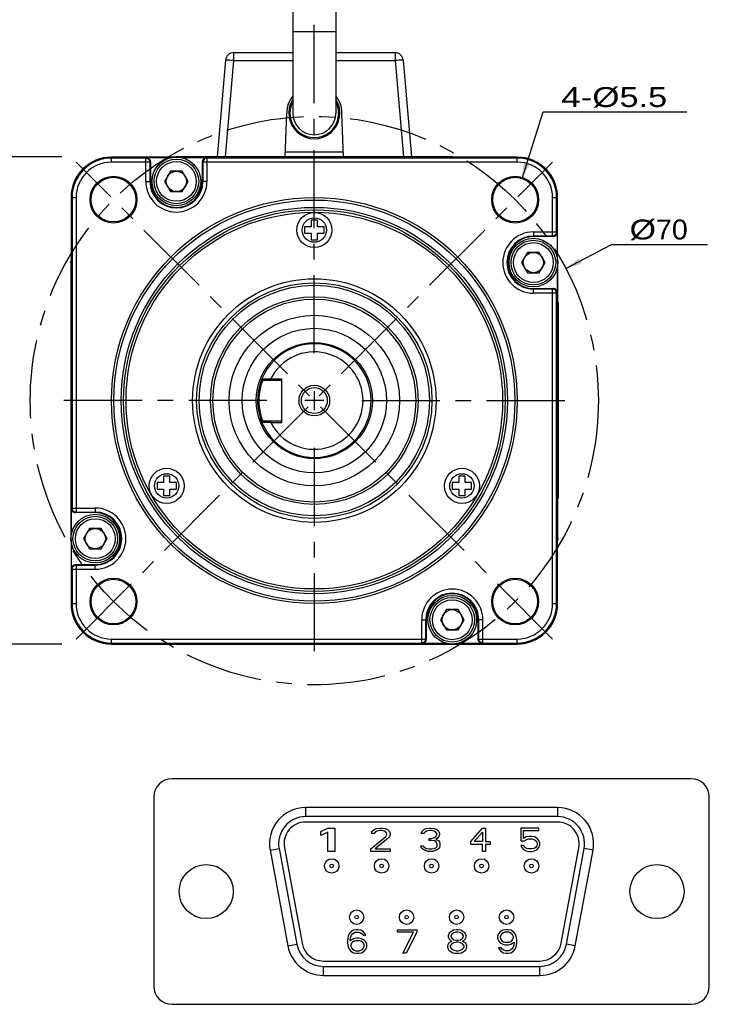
# Model space of a CAD drawing. Extents: x -74 to 556, y -100 to 345.
# Tile 17 of 19: x 336 to 413, y 121 to 230. Entities that reach past the tile are written whole.
import ezdxf
from ezdxf.enums import TextEntityAlignment as Align

# ---------------------------------------------------------------- set-up
doc = ezdxf.new("R2010")
doc.units = 0
doc.header["$LTSCALE"] = 23.1
doc.header["$MEASUREMENT"] = 0
doc.linetypes.add('CENTER', pattern=[0.6, 0.375, -0.075, 0.075, -0.075])
doc.layers.get('0').update_dxf_attribs({"linetype": 'CONTINUOUS'})
doc.layers.add('DEFAULT_1', color=7, linetype='CENTER')
doc.layers.add('LAY001', color=7, linetype='CONTINUOUS')
doc.styles.add('TEXTSTYLE_0', font='txt', dxfattribs={"width": 0.8})
doc.dimstyles.new('DIMSTYLE_3', dxfattribs={"dimtxt": 2.2, "dimasz": 0.18, "dimexe": 0.18, "dimexo": 0.0625, "dimgap": 0.09, "dimtad": 0, "dimtih": 1, "dimtoh": 1, "dimdec": 4, "dimlfac": 1.111111, "dimzin": 0, "dimdsep": 46, "dimtxsty": 'Standard', "dimcen": 0.09, "dimadec": 0, "dimazin": 0, "dimtp": 1e-05, "dimtm": 1e-05, "dimtfac": 1, "dimtdec": 4, "dimtofl": 0, "dimtmove": 0, "dimatfit": 0, "dimfxl": 0, "dimtolj": 1, "dimtzin": 0, "dimarcsym": 0})

# ---------------------------------------------------------------- blocks, each defined once
blk = doc.blocks.new('*D6')
at = {"color": 7, "linetype": 'Continuous'}
for p, q in [((340.71, 214.76), (333.59, 214.76)), ((334.79, 214.76), (334.79, 187.76)), ((334.79, 160.76), (334.79, 187.76)), ((340.71, 160.76), (333.59, 160.76))]:
    blk.add_line(p, q, dxfattribs=at)
for points in [[(335.14, 212.96), (334.79, 214.76), (334.44, 212.96)], [(334.44, 162.56), (334.79, 160.76), (335.14, 162.56)]]:
    blk.add_solid(points, dxfattribs=at)
at = {"color": 7, "linetype": 'Continuous', "style": 'TEXTSTYLE_0', "width": 1.066667}
blk.add_text('60', height=2.2, rotation=90, dxfattribs=at).set_placement((334.24, 186.64), (334.24, 190.16), align=Align.FIT)
blk = doc.blocks.new('*D7')
at = {"color": 7, "linetype": 'Continuous'}
for p, q in [((396.59, 202.4), (401.66, 205.07)), ((401.66, 205.07), (401.66, 205.07)), ((401.66, 205.07), (412.31, 205.07))]:
    blk.add_line(p, q, dxfattribs=at)
blk.add_solid([(398.02, 203.55), (396.59, 202.4), (398.34, 202.93)], dxfattribs=at)
at = {"color": 7, "linetype": 'Continuous', "style": 'TEXTSTYLE_0'}
for s, width, p, p2 in [('%%c', 2, (403.66, 205.62), (406.59, 205.62)), ('70', 1.066667, (406.59, 205.62), (410.11, 205.62))]:
    blk.add_text(s, height=2.2, dxfattribs=dict(at, width=width)).set_placement(p, p2, align=Align.FIT)
blk = doc.blocks.new('*D8')
at = {"color": 7, "linetype": 'Continuous'}
for p, q in [((391.73, 212.39), (394.09, 219.75)), ((394.09, 219.75), (394.09, 219.75)), ((394.09, 219.75), (410.02, 219.75))]:
    blk.add_line(p, q, dxfattribs=at)
blk.add_solid([(391.94, 214.21), (391.73, 212.39), (392.61, 214)], dxfattribs=at)
at = {"color": 7, "linetype": 'Continuous', "style": 'TEXTSTYLE_0'}
for s, width, p, p2 in [('4-%%c', 1.1, (396.09, 220.3), (402.54, 220.3)), ('5.5', 1.2, (402.54, 220.3), (407.82, 220.3))]:
    blk.add_text(s, height=2.2, dxfattribs=dict(at, width=width)).set_placement(p, p2, align=Align.FIT)

msp = doc.modelspace()

# ---------------------------------------------------------------- linework, layer by layer
at = {"color": 7, "linetype": 'Continuous'}
for p, q in [((366.311472, 264.613088), (366.311472, 219.613088)), ((371.081472, 264.613088), (371.081472, 219.613088)), ((371.081472, 228.613088), (366.311472, 228.613088)), ((359.744787, 226.323977), (359.744787, 225.439684)), ((359.744787, 226.323977), (366.311472, 226.323977)), ((371.081472, 226.323977), (377.648156, 226.323977)), ((377.648156, 226.323977), (377.648156, 225.439684)), ((358.848212, 225.502417), (357.908283, 214.758977)), ((359.744787, 225.439684), (358.810346, 214.758977)), ((359.744787, 225.439684), (366.311472, 225.439684)), ((371.081472, 225.439684), (377.648156, 225.439684)), ((377.648156, 225.439684), (378.582597, 214.758977)), ((378.544732, 225.502417), (379.484661, 214.758977)), ((365.466962, 214.758977), (365.636472, 219.613088)), ((371.925981, 214.758977), (371.756472, 219.613088)), ((365.487391, 215.343977), (371.905552, 215.343977)), ((346.196472, 214.183232), (346.196472, 214.743267)), ((353.267717, 214.743267), (346.196472, 214.743267)), ((350.003565, 214.633163), (346.196472, 214.633163)), ((350.453496, 214.183232), (346.196472, 214.183232)), ((350.003565, 214.633163), (350.06654, 214.696138)), ((350.003565, 212.052476), (350.003565, 214.633163)), ((350.06654, 214.696138), (352.879576, 214.696138)), ((350.453496, 214.183232), (350.516472, 214.246207)), ((350.453496, 214.183232), (350.453496, 212.052476)), ((350.516472, 214.246207), (350.516472, 212.052476)), ((383.996472, 214.758977), (353.396472, 214.758977)), ((353.413415, 214.758977), (353.406217, 214.751779)), ((353.913367, 214.696138), (356.726403, 214.696138)), ((356.276472, 212.052476), (356.276472, 214.246207)), ((356.339447, 214.183232), (356.276472, 214.246207)), ((356.339447, 214.183232), (356.339447, 212.052476)), ((391.196472, 214.183232), (356.339447, 214.183232)), ((356.789379, 214.633163), (356.726403, 214.696138)), ((356.789379, 214.633163), (356.789379, 212.052476)), ((391.196472, 214.633163), (356.789379, 214.633163)), ((383.979528, 214.758977), (383.995238, 214.743267)), ((391.196472, 214.743267), (383.995238, 214.743267)), ((391.196472, 214.183232), (391.196472, 214.743267)), ((352.740991, 213.177476), (352.091472, 212.052476)), ((354.051953, 213.177476), (352.740991, 213.177476)), ((354.701472, 212.052476), (354.051953, 213.177476)), ((350.003565, 212.052476), (350.516472, 212.052476)), ((352.091472, 212.052476), (352.740991, 210.927476)), ((354.051953, 210.927476), (354.701472, 212.052476)), ((356.789379, 212.052476), (356.276472, 212.052476)), ((352.740991, 210.927476), (354.051953, 210.927476)), ((341.712181, 210.258977), (341.712181, 203.057743)), ((341.712181, 210.258977), (342.272217, 210.258977)), ((341.822285, 210.258977), (341.822285, 175.851883)), ((342.272217, 210.258977), (342.272217, 175.401952)), ((395.120727, 210.258977), (395.680762, 210.258977)), ((395.120727, 206.001952), (395.120727, 210.258977)), ((395.570658, 206.451883), (395.570658, 210.258977)), ((395.680762, 203.187731), (395.680762, 210.258977)), ((369.056472, 207.738977), (368.336472, 207.738977)), ((368.336472, 207.738977), (368.336472, 207.018977)), ((369.056472, 207.018977), (369.056472, 207.738977)), ((368.336472, 207.018977), (367.616472, 207.018977)), ((367.616472, 207.018977), (367.616472, 206.298977)), ((367.616472, 206.298977), (368.336472, 206.298977)), ((368.336472, 206.298977), (368.336472, 205.578977)), ((369.776472, 207.018977), (369.056472, 207.018977)), ((369.056472, 206.298977), (369.776472, 206.298977)), ((369.056472, 205.578977), (369.056472, 206.298977)), ((369.776472, 206.298977), (369.776472, 207.018977)), ((392.989971, 206.451883), (395.570658, 206.451883)), ((392.989971, 206.451883), (392.989971, 205.938977)), ((395.570658, 206.451883), (395.633634, 206.388908)), ((395.633634, 206.388908), (395.633634, 203.575872)), ((368.336472, 205.578977), (369.056472, 205.578977)), ((395.120727, 206.001952), (392.989971, 206.001952)), ((395.183702, 205.938977), (392.989971, 205.938977)), ((395.120727, 206.001952), (395.183702, 205.938977)), ((392.33449, 204.183977), (391.684971, 203.058977)), ((393.645452, 204.183977), (392.33449, 204.183977)), ((394.294971, 203.058977), (393.645452, 204.183977)), ((341.696472, 203.058977), (341.696472, 172.458977)), ((341.696472, 203.042033), (341.712181, 203.057743)), ((391.684971, 203.058977), (392.33449, 201.933977)), ((393.645452, 201.933977), (394.294971, 203.058977)), ((395.696472, 203.042033), (395.689274, 203.049231)), ((395.696472, 172.458977), (395.696472, 203.058977)), ((392.33449, 201.933977), (393.645452, 201.933977)), ((395.633634, 202.542081), (395.633634, 199.729045)), ((392.989971, 200.178977), (395.183702, 200.178977)), ((392.989971, 199.66607), (392.989971, 200.178977)), ((395.120727, 200.116001), (392.989971, 200.116001)), ((395.120727, 200.116001), (395.183702, 200.178977)), ((395.120727, 165.258977), (395.120727, 200.116001)), ((395.570658, 199.66607), (395.633634, 199.729045)), ((395.570658, 199.66607), (392.989971, 199.66607)), ((395.570658, 165.258977), (395.570658, 199.66607)), ((395.786472, 198.558977), (395.696472, 198.558977)), ((395.786472, 176.958977), (395.786472, 198.558977)), ((362.989206, 190.008977), (362.878241, 190.175212)), ((362.989206, 190.008977), (365.096472, 190.008977)), ((363.874526, 190.188977), (363.854265, 190.008977)), ((363.874526, 190.188977), (365.096472, 190.188977)), ((365.096472, 185.328977), (365.096472, 190.188977)), ((368.696472, 188.808977), (368.696472, 186.708977)), ((369.746472, 187.758977), (367.646472, 187.758977)), ((362.989206, 185.508977), (362.878241, 185.342742)), ((362.989206, 185.508977), (365.096472, 185.508977)), ((363.874517, 185.328977), (363.854265, 185.508977)), ((363.874517, 185.328977), (365.096472, 185.328977)), ((352.688592, 179.388977), (351.968592, 179.388977)), ((351.968592, 179.388977), (351.968592, 178.668977)), ((352.688592, 178.668977), (352.688592, 179.388977)), ((385.424352, 179.388977), (384.704352, 179.388977)), ((384.704352, 179.388977), (384.704352, 178.668977)), ((385.424352, 178.668977), (385.424352, 179.388977)), ((351.968592, 178.668977), (351.248592, 178.668977)), ((351.248592, 178.668977), (351.248592, 177.948977)), ((351.248592, 177.948977), (351.968592, 177.948977)), ((351.968592, 177.948977), (351.968592, 177.228977)), ((353.408592, 178.668977), (352.688592, 178.668977)), ((352.688592, 177.948977), (353.408592, 177.948977)), ((352.688592, 177.228977), (352.688592, 177.948977)), ((353.408592, 177.948977), (353.408592, 178.668977)), ((384.704352, 178.668977), (383.984352, 178.668977)), ((383.984352, 178.668977), (383.984352, 177.948977)), ((383.984352, 177.948977), (384.704352, 177.948977)), ((384.704352, 177.948977), (384.704352, 177.228977)), ((386.144352, 178.668977), (385.424352, 178.668977)), ((385.424352, 177.948977), (386.144352, 177.948977)), ((385.424352, 177.228977), (385.424352, 177.948977)), ((386.144352, 177.948977), (386.144352, 178.668977)), ((351.968592, 177.228977), (352.688592, 177.228977)), ((384.704352, 177.228977), (385.424352, 177.228977)), ((395.786472, 176.958977), (395.696472, 176.958977)), ((341.822285, 175.851883), (341.75931, 175.788908)), ((341.75931, 172.975872), (341.75931, 175.788908)), ((341.822285, 175.851883), (344.402973, 175.851883)), ((344.402973, 175.851883), (344.402973, 175.338977)), ((342.272217, 175.401952), (342.209241, 175.338977)), ((344.402973, 175.338977), (342.209241, 175.338977)), ((342.272217, 175.401952), (344.402973, 175.401952)), ((343.747492, 173.583977), (343.097973, 172.458977)), ((345.058454, 173.583977), (343.747492, 173.583977)), ((345.707973, 172.458977), (345.058454, 173.583977)), ((341.696472, 172.47592), (341.70367, 172.468722)), ((343.097973, 172.458977), (343.747492, 171.333977)), ((345.058454, 171.333977), (345.707973, 172.458977)), ((395.696472, 172.47592), (395.680762, 172.46021)), ((395.680762, 165.258977), (395.680762, 172.46021)), ((341.712181, 172.330222), (341.712181, 165.258977)), ((341.75931, 169.129045), (341.75931, 171.942081)), ((343.747492, 171.333977), (345.058454, 171.333977)), ((342.272217, 169.516001), (342.209241, 169.578977)), ((342.209241, 169.578977), (344.402973, 169.578977)), ((342.272217, 169.516001), (344.402973, 169.516001)), ((342.272217, 169.516001), (342.272217, 165.258977)), ((344.402973, 169.06607), (344.402973, 169.578977)), ((341.822285, 169.06607), (341.75931, 169.129045)), ((341.822285, 169.06607), (344.402973, 169.06607)), ((341.822285, 169.06607), (341.822285, 165.258977)), ((341.712181, 165.258977), (342.272217, 165.258977)), ((395.120727, 165.258977), (395.680762, 165.258977)), ((383.340991, 164.590478), (382.691472, 163.465478)), ((384.651953, 164.590478), (383.340991, 164.590478)), ((385.301472, 163.465478), (384.651953, 164.590478)), ((380.603565, 163.465478), (381.116472, 163.465478)), ((380.603565, 160.88479), (380.603565, 163.465478)), ((381.053496, 161.334722), (381.053496, 163.465478)), ((381.116472, 163.465478), (381.116472, 161.271746)), ((382.691472, 163.465478), (383.340991, 162.340478)), ((384.651953, 162.340478), (385.301472, 163.465478)), ((387.389379, 163.465478), (386.876472, 163.465478)), ((386.876472, 161.271746), (386.876472, 163.465478)), ((386.939447, 161.334722), (386.939447, 163.465478)), ((387.389379, 160.88479), (387.389379, 163.465478)), ((383.340991, 162.340478), (384.651953, 162.340478)), ((346.196472, 161.334722), (381.053496, 161.334722)), ((346.196472, 160.774686), (346.196472, 161.334722)), ((346.196472, 160.88479), (380.603565, 160.88479)), ((346.196472, 160.774686), (353.397706, 160.774686)), ((353.396472, 160.758977), (383.996472, 160.758977)), ((353.413415, 160.758977), (353.397706, 160.774686)), ((380.603565, 160.88479), (380.66654, 160.821815)), ((383.479576, 160.821815), (380.66654, 160.821815)), ((381.053496, 161.334722), (381.116472, 161.271746)), ((383.979528, 160.758977), (383.986726, 160.766175)), ((384.125226, 160.774686), (391.196472, 160.774686)), ((387.326403, 160.821815), (384.513367, 160.821815)), ((386.939447, 161.334722), (386.876472, 161.271746)), ((386.939447, 161.334722), (391.196472, 161.334722)), ((387.389379, 160.88479), (387.326403, 160.821815)), ((387.389379, 160.88479), (391.196472, 160.88479)), ((391.196472, 160.774686), (391.196472, 161.334722)), ((410.502104, 145.845562), (352.902104, 145.845562)), ((350.902104, 143.845562), (350.902104, 122.845562)), ((412.502104, 122.845562), (412.502104, 143.845562)), ((367.731572, 142.645562), (367.731572, 141.645562)), ((395.672636, 142.645562), (367.731572, 142.645562)), ((395.672636, 142.645562), (395.672636, 141.645562)), ((395.672636, 141.645562), (367.731572, 141.645562)), ((395.672636, 141.045562), (367.731572, 141.045562)), ((369.422104, 139.998328), (370.202104, 140.385562)), ((369.422104, 139.555774), (369.422104, 139.998328)), ((370.202104, 139.943008), (369.422104, 139.555774)), ((370.202104, 140.385562), (370.982104, 140.385562)), ((370.202104, 137.785562), (370.202104, 139.943008)), ((370.982104, 140.385562), (370.982104, 137.785562)), ((375.021195, 139.777051), (375.080286, 139.998328)), ((375.316649, 139.777051), (375.021195, 139.777051)), ((375.080286, 139.998328), (375.316649, 140.219604)), ((375.316649, 140.219604), (375.553013, 140.330242)), ((375.434831, 139.943008), (375.316649, 139.777051)), ((375.612104, 140.053647), (375.434831, 139.943008)), ((375.553013, 140.330242), (375.966649, 140.385562)), ((375.907559, 140.108966), (375.612104, 140.053647)), ((376.143922, 140.108966), (375.907559, 140.108966)), ((375.966649, 140.385562), (376.203013, 140.385562)), ((376.439377, 140.053647), (376.143922, 140.108966)), ((376.203013, 140.385562), (376.557559, 140.330242)), ((376.616649, 139.943008), (376.439377, 140.053647)), ((376.557559, 140.330242), (376.793922, 140.219604)), ((376.734831, 139.777051), (376.616649, 139.943008)), ((376.734831, 139.666413), (376.734831, 139.777051)), ((376.793922, 140.219604), (377.030286, 139.998328)), ((377.030286, 139.998328), (377.089377, 139.777051)), ((377.089377, 139.777051), (377.089377, 139.666413)), ((380.561195, 139.777051), (380.620286, 139.998328)), ((380.856649, 139.777051), (380.561195, 139.777051)), ((380.620286, 139.998328), (380.856649, 140.219604)), ((380.856649, 140.219604), (381.093013, 140.330242)), ((380.974831, 139.943008), (380.856649, 139.777051)), ((381.152104, 140.053647), (380.974831, 139.943008)), ((381.093013, 140.330242), (381.506649, 140.385562)), ((381.447559, 140.108966), (381.152104, 140.053647)), ((381.683922, 140.108966), (381.447559, 140.108966)), ((381.506649, 140.385562), (381.624831, 140.385562)), ((381.624831, 140.385562), (382.038468, 140.330242)), ((381.979377, 140.053647), (381.683922, 140.108966)), ((382.156649, 139.943008), (381.979377, 140.053647)), ((382.038468, 140.330242), (382.274831, 140.219604)), ((382.274831, 139.777051), (382.156649, 139.943008)), ((382.274831, 140.219604), (382.511195, 139.998328)), ((382.274831, 139.666413), (382.274831, 139.777051)), ((382.511195, 139.998328), (382.570286, 139.777051)), ((382.570286, 139.777051), (382.570286, 139.666413)), ((386.042104, 138.891945), (387.342104, 140.385562)), ((386.421271, 138.891945), (387.342104, 139.943008)), ((387.342104, 140.385562), (387.667104, 140.385562)), ((387.342104, 139.943008), (387.342104, 138.891945)), ((387.667104, 140.385562), (387.667104, 138.891945)), ((393.591195, 140.385562), (391.582104, 140.385562)), ((391.582104, 140.385562), (391.582104, 138.947264)), ((391.877559, 140.108966), (393.591195, 140.108966)), ((391.877559, 139.223859), (391.877559, 140.108966)), ((393.591195, 140.108966), (393.591195, 140.385562)), ((374.962104, 138.062157), (376.616649, 139.445136)), ((376.912104, 139.279179), (375.434831, 138.062157)), ((376.616649, 139.445136), (376.734831, 139.666413)), ((377.030286, 139.445136), (376.912104, 139.279179)), ((377.089377, 139.666413), (377.030286, 139.445136)), ((381.447559, 139.002583), (381.447559, 139.223859)), ((381.447559, 139.223859), (381.683922, 139.223859)), ((381.683922, 139.002583), (381.447559, 139.002583)), ((381.683922, 139.223859), (382.038468, 139.334498)), ((382.038468, 138.947264), (381.683922, 139.002583)), ((382.038468, 139.334498), (382.156649, 139.445136)), ((382.21574, 138.836625), (382.038468, 138.947264)), ((382.156649, 139.445136), (382.274831, 139.666413)), ((382.393013, 139.279179), (382.156649, 139.113221)), ((382.156649, 139.113221), (382.452104, 139.002583)), ((382.333922, 138.615349), (382.21574, 138.836625)), ((382.333922, 138.394072), (382.333922, 138.615349)), ((382.511195, 139.445136), (382.393013, 139.279179)), ((382.452104, 139.002583), (382.570286, 138.836625)), ((382.570286, 139.666413), (382.511195, 139.445136)), ((382.570286, 138.836625), (382.629377, 138.615349)), ((382.629377, 138.615349), (382.629377, 138.394072)), ((386.042104, 138.56003), (386.042104, 138.891945)), ((387.342104, 138.891945), (386.421271, 138.891945)), ((387.667104, 138.891945), (388.208771, 138.891945)), ((388.208771, 138.891945), (388.208771, 138.56003)), ((391.582104, 138.947264), (391.99574, 138.947264)), ((392.173013, 139.389817), (391.877559, 139.223859)), ((391.99574, 138.947264), (392.232104, 139.113221)), ((392.468468, 139.445136), (392.173013, 139.389817)), ((392.232104, 139.113221), (392.468468, 139.16854)), ((392.823013, 139.445136), (392.468468, 139.445136)), ((392.468468, 139.16854), (392.823013, 139.16854)), ((393.118468, 139.389817), (392.823013, 139.445136)), ((392.823013, 139.16854), (393.059377, 139.113221)), ((393.059377, 139.113221), (393.236649, 139.002583)), ((393.413922, 139.223859), (393.118468, 139.389817)), ((393.236649, 139.002583), (393.354831, 138.836625)), ((393.354831, 138.836625), (393.413922, 138.670668)), ((393.591195, 139.002583), (393.413922, 139.223859)), ((393.413922, 138.670668), (393.413922, 138.56003)), ((393.709377, 138.725987), (393.591195, 139.002583)), ((393.709377, 138.50471), (393.709377, 138.725987)), ((363.798948, 137.91449), (364.782104, 138.097258)), ((363.798948, 137.91449), (365.76948, 127.31449)), ((364.782104, 138.097258), (366.752636, 127.497258)), ((365.371998, 138.206918), (367.342529, 127.606918)), ((370.982104, 137.785562), (370.202104, 137.785562)), ((374.962104, 137.785562), (374.962104, 138.062157)), ((377.089377, 137.785562), (374.962104, 137.785562)), ((375.434831, 138.062157), (377.089377, 138.062157)), ((377.089377, 138.062157), (377.089377, 137.785562)), ((380.561195, 138.228115), (380.502104, 138.394072)), ((380.502104, 138.394072), (380.797559, 138.394072)), ((380.679377, 138.062157), (380.561195, 138.228115)), ((380.856649, 137.951519), (380.679377, 138.062157)), ((380.797559, 138.394072), (380.856649, 138.283434)), ((380.856649, 138.283434), (380.974831, 138.172796)), ((381.093013, 137.840881), (380.856649, 137.951519)), ((380.974831, 138.172796), (381.093013, 138.117476)), ((381.093013, 138.117476), (381.388468, 138.062157)), ((381.329377, 137.785562), (381.093013, 137.840881)), ((381.802104, 137.785562), (381.329377, 137.785562)), ((381.388468, 138.062157), (381.743013, 138.062157)), ((381.743013, 138.062157), (382.038468, 138.117476)), ((382.038468, 137.840881), (381.802104, 137.785562)), ((382.038468, 138.117476), (382.156649, 138.172796)), ((382.274831, 137.951519), (382.038468, 137.840881)), ((382.156649, 138.172796), (382.274831, 138.283434)), ((382.274831, 138.283434), (382.333922, 138.394072)), ((382.452104, 138.062157), (382.274831, 137.951519)), ((382.570286, 138.228115), (382.452104, 138.062157)), ((382.629377, 138.394072), (382.570286, 138.228115)), ((387.342104, 138.56003), (386.042104, 138.56003)), ((387.342104, 137.785562), (387.342104, 138.56003)), ((387.667104, 137.785562), (387.342104, 137.785562)), ((387.667104, 138.56003), (387.667104, 137.785562)), ((388.208771, 138.56003), (387.667104, 138.56003)), ((391.936649, 138.449391), (391.582104, 138.449391)), ((391.582104, 138.449391), (391.700286, 138.228115)), ((391.700286, 138.228115), (391.877559, 138.006838)), ((391.877559, 138.006838), (392.173013, 137.840881)), ((392.054831, 138.228115), (391.936649, 138.449391)), ((392.232104, 138.117476), (392.054831, 138.228115)), ((392.173013, 137.840881), (392.468468, 137.785562)), ((392.468468, 138.062157), (392.232104, 138.117476)), ((392.823013, 138.062157), (392.468468, 138.062157)), ((392.468468, 137.785562), (392.823013, 137.785562)), ((393.059377, 138.117476), (392.823013, 138.062157)), ((392.823013, 137.785562), (393.118468, 137.840881)), ((393.236649, 138.228115), (393.059377, 138.117476)), ((393.118468, 137.840881), (393.413922, 138.006838)), ((393.354831, 138.394072), (393.236649, 138.228115)), ((393.413922, 138.56003), (393.354831, 138.394072)), ((393.413922, 138.006838), (393.591195, 138.228115)), ((393.591195, 138.228115), (393.709377, 138.50471)), ((396.061679, 127.606918), (398.03221, 138.206918)), ((396.651572, 127.497258), (398.622104, 138.097258)), ((397.634728, 127.31449), (399.60526, 137.91449)), ((399.60526, 137.91449), (398.622104, 138.097258)), ((372.746649, 128.884285), (372.569377, 128.663008)), ((373.042104, 129.050242), (372.746649, 128.884285)), ((373.337559, 129.105562), (373.042104, 129.050242)), ((373.101195, 128.773647), (373.278468, 128.828966)), ((373.278468, 128.828966), (373.633013, 128.828966)), ((373.573922, 129.105562), (373.337559, 129.105562)), ((373.869377, 129.050242), (373.573922, 129.105562)), ((373.633013, 128.828966), (373.810286, 128.773647)), ((374.164831, 128.884285), (373.869377, 129.050242)), ((374.342104, 128.663008), (374.164831, 128.884285)), ((377.932104, 129.105562), (380.059377, 129.105562)), ((377.932104, 128.828966), (377.932104, 129.105562)), ((379.704831, 128.828966), (377.932104, 128.828966)), ((378.523013, 126.505562), (379.704831, 128.828966)), ((380.059377, 128.828966), (378.877559, 126.505562)), ((380.059377, 129.105562), (380.059377, 128.828966)), ((383.826649, 128.884285), (383.649377, 128.718328)), ((384.122104, 129.050242), (383.826649, 128.884285)), ((384.417559, 129.105562), (384.122104, 129.050242)), ((384.417559, 128.828966), (384.181195, 128.773647)), ((384.653922, 129.105562), (384.417559, 129.105562)), ((384.653922, 128.828966), (384.417559, 128.828966)), ((384.949377, 129.050242), (384.653922, 129.105562)), ((384.890286, 128.773647), (384.653922, 128.828966)), ((385.244831, 128.884285), (384.949377, 129.050242)), ((385.422104, 128.718328), (385.244831, 128.884285)), ((389.307559, 128.884285), (389.130286, 128.663008)), ((389.603013, 129.050242), (389.307559, 128.884285)), ((389.898468, 129.105562), (389.603013, 129.050242)), ((389.839377, 128.828966), (389.662104, 128.773647)), ((390.253013, 128.828966), (389.839377, 128.828966)), ((390.193922, 129.105562), (389.898468, 129.105562)), ((390.489377, 129.050242), (390.193922, 129.105562)), ((390.430286, 128.773647), (390.253013, 128.828966)), ((390.784831, 128.884285), (390.489377, 129.050242)), ((390.962104, 128.663008), (390.784831, 128.884285)), ((372.451195, 128.386413), (372.392104, 127.999179)), ((372.392104, 127.999179), (372.392104, 127.611945)), ((372.569377, 128.663008), (372.451195, 128.386413)), ((372.687559, 127.999179), (372.746649, 128.331093)), ((373.042104, 128.109817), (372.687559, 127.88854)), ((372.687559, 127.88854), (372.687559, 127.999179)), ((372.746649, 128.331093), (372.80574, 128.497051)), ((372.80574, 128.497051), (372.923922, 128.663008)), ((372.923922, 127.722583), (372.80574, 127.611945)), ((372.923922, 128.663008), (373.101195, 128.773647)), ((373.101195, 127.833221), (372.923922, 127.722583)), ((373.337559, 128.165136), (373.042104, 128.109817)), ((373.278468, 127.88854), (373.101195, 127.833221)), ((373.692104, 127.88854), (373.278468, 127.88854)), ((373.633013, 128.165136), (373.337559, 128.165136)), ((373.928468, 128.109817), (373.633013, 128.165136)), ((373.869377, 127.833221), (373.692104, 127.88854)), ((373.810286, 128.773647), (373.987559, 128.663008)), ((374.046649, 127.722583), (373.869377, 127.833221)), ((374.223922, 127.943859), (373.928468, 128.109817)), ((373.987559, 128.663008), (374.10574, 128.497051)), ((374.164831, 127.611945), (374.046649, 127.722583)), ((374.10574, 128.497051), (374.401195, 128.497051)), ((374.401195, 127.777902), (374.223922, 127.943859)), ((374.401195, 128.497051), (374.342104, 128.663008)), ((374.519377, 127.501306), (374.401195, 127.777902)), ((383.649377, 128.718328), (383.531195, 128.441732)), ((383.531195, 128.441732), (383.531195, 128.275774)), ((383.531195, 128.275774), (383.649377, 128.054498)), ((383.826649, 127.777902), (383.590286, 127.611945)), ((383.649377, 128.054498), (383.826649, 127.88854)), ((383.944831, 128.607689), (383.826649, 128.441732)), ((383.826649, 128.441732), (383.826649, 128.331093)), ((383.826649, 128.331093), (383.944831, 128.165136)), ((383.826649, 127.88854), (383.944831, 127.833221)), ((383.944831, 127.833221), (383.826649, 127.777902)), ((384.181195, 128.773647), (383.944831, 128.607689)), ((383.944831, 128.165136), (384.181195, 127.999179)), ((384.181195, 127.999179), (384.417559, 127.943859)), ((384.417559, 127.722583), (384.181195, 127.667264)), ((384.417559, 127.943859), (384.653922, 127.943859)), ((384.653922, 127.722583), (384.417559, 127.722583)), ((384.653922, 127.943859), (384.890286, 127.999179)), ((384.890286, 127.667264), (384.653922, 127.722583)), ((385.126649, 128.607689), (384.890286, 128.773647)), ((384.890286, 127.999179), (385.126649, 128.165136)), ((385.244831, 128.441732), (385.126649, 128.607689)), ((385.126649, 128.165136), (385.244831, 128.331093)), ((385.126649, 127.833221), (385.244831, 127.88854)), ((385.244831, 127.777902), (385.126649, 127.833221)), ((385.244831, 128.331093), (385.244831, 128.441732)), ((385.244831, 127.88854), (385.422104, 128.054498)), ((385.481195, 127.611945), (385.244831, 127.777902)), ((385.540286, 128.441732), (385.422104, 128.718328)), ((385.422104, 128.054498), (385.540286, 128.275774)), ((385.540286, 128.275774), (385.540286, 128.441732)), ((389.130286, 128.663008), (389.012104, 128.386413)), ((389.012104, 128.386413), (389.012104, 128.165136)), ((389.012104, 128.165136), (389.130286, 127.88854)), ((389.130286, 127.88854), (389.307559, 127.667264)), ((389.366649, 128.497051), (389.307559, 128.331093)), ((389.307559, 128.331093), (389.307559, 128.220455)), ((389.307559, 128.220455), (389.366649, 128.054498)), ((389.484831, 128.663008), (389.366649, 128.497051)), ((389.366649, 128.054498), (389.484831, 127.88854)), ((389.662104, 128.773647), (389.484831, 128.663008)), ((389.484831, 127.88854), (389.662104, 127.777902)), ((389.662104, 127.777902), (389.839377, 127.722583)), ((389.839377, 127.722583), (390.253013, 127.722583)), ((390.253013, 127.722583), (390.430286, 127.777902)), ((390.607559, 128.663008), (390.430286, 128.773647)), ((390.430286, 127.777902), (390.607559, 127.88854)), ((390.489377, 127.501306), (390.843922, 127.722583)), ((390.72574, 128.497051), (390.607559, 128.663008)), ((390.607559, 127.88854), (390.72574, 128.054498)), ((390.784831, 128.331093), (390.72574, 128.497051)), ((390.72574, 128.054498), (390.784831, 128.220455)), ((390.784831, 128.220455), (390.784831, 128.331093)), ((390.843922, 127.722583), (390.843922, 127.611945)), ((391.080286, 128.386413), (390.962104, 128.663008)), ((391.139377, 127.999179), (391.080286, 128.386413)), ((391.139377, 127.611945), (391.139377, 127.999179)), ((365.76948, 127.31449), (366.752636, 127.497258)), ((372.392104, 127.611945), (372.451195, 127.22471)), ((372.451195, 127.22471), (372.569377, 126.948115)), ((372.569377, 126.948115), (372.746649, 126.726838)), ((372.80574, 127.611945), (372.746649, 127.445987)), ((372.746649, 127.445987), (372.746649, 127.28003)), ((372.746649, 127.28003), (372.80574, 127.114072)), ((372.746649, 126.726838), (373.042104, 126.560881)), ((372.80574, 127.114072), (372.923922, 126.948115)), ((372.923922, 126.948115), (373.101195, 126.837476)), ((373.101195, 126.837476), (373.278468, 126.782157)), ((373.278468, 126.782157), (373.692104, 126.782157)), ((373.692104, 126.782157), (373.869377, 126.837476)), ((373.869377, 126.837476), (374.046649, 126.948115)), ((373.928468, 126.560881), (374.223922, 126.726838)), ((374.046649, 126.948115), (374.164831, 127.114072)), ((374.223922, 127.445987), (374.164831, 127.611945)), ((374.164831, 127.114072), (374.223922, 127.28003)), ((374.223922, 127.28003), (374.223922, 127.445987)), ((374.223922, 126.726838), (374.401195, 126.948115)), ((374.401195, 126.948115), (374.519377, 127.22471)), ((374.519377, 127.22471), (374.519377, 127.501306)), ((383.590286, 127.611945), (383.472104, 127.335349)), ((383.472104, 127.335349), (383.472104, 127.169391)), ((383.472104, 127.169391), (383.590286, 126.892796)), ((383.590286, 126.892796), (383.767559, 126.726838)), ((383.944831, 127.556625), (383.767559, 127.335349)), ((383.767559, 127.335349), (383.767559, 127.169391)), ((383.767559, 127.169391), (383.944831, 126.948115)), ((383.767559, 126.726838), (384.063013, 126.560881)), ((384.181195, 127.667264), (383.944831, 127.556625)), ((383.944831, 126.948115), (384.181195, 126.837476)), ((384.181195, 126.837476), (384.417559, 126.782157)), ((384.417559, 126.782157), (384.653922, 126.782157)), ((384.653922, 126.782157), (384.890286, 126.837476)), ((385.126649, 127.556625), (384.890286, 127.667264)), ((384.890286, 126.837476), (385.126649, 126.948115)), ((385.008468, 126.560881), (385.303922, 126.726838)), ((385.303922, 127.335349), (385.126649, 127.556625)), ((385.126649, 126.948115), (385.303922, 127.169391)), ((385.303922, 127.169391), (385.303922, 127.335349)), ((385.303922, 126.726838), (385.481195, 126.892796)), ((385.599377, 127.335349), (385.481195, 127.611945)), ((385.481195, 126.892796), (385.599377, 127.169391)), ((385.599377, 127.169391), (385.599377, 127.335349)), ((389.42574, 127.114072), (389.130286, 127.114072)), ((389.130286, 127.114072), (389.189377, 126.948115)), ((389.189377, 126.948115), (389.366649, 126.726838)), ((389.307559, 127.667264), (389.603013, 127.501306)), ((389.366649, 126.726838), (389.662104, 126.560881)), ((389.543922, 126.948115), (389.42574, 127.114072)), ((389.721195, 126.837476), (389.543922, 126.948115)), ((389.603013, 127.501306), (389.898468, 127.445987)), ((389.898468, 126.782157), (389.721195, 126.837476)), ((389.898468, 127.445987), (390.193922, 127.445987)), ((390.253013, 126.782157), (389.898468, 126.782157)), ((390.193922, 127.445987), (390.489377, 127.501306)), ((390.430286, 126.837476), (390.253013, 126.782157)), ((390.607559, 126.948115), (390.430286, 126.837476)), ((390.489377, 126.560881), (390.784831, 126.726838)), ((390.72574, 127.114072), (390.607559, 126.948115)), ((390.784831, 127.28003), (390.72574, 127.114072)), ((390.843922, 127.611945), (390.784831, 127.28003)), ((390.784831, 126.726838), (390.962104, 126.948115)), ((390.962104, 126.948115), (391.080286, 127.22471)), ((391.080286, 127.22471), (391.139377, 127.611945)), ((397.634728, 127.31449), (396.651572, 127.497258)), ((369.702104, 125.645562), (393.702104, 125.645562)), ((373.042104, 126.560881), (373.337559, 126.505562)), ((373.337559, 126.505562), (373.633013, 126.505562)), ((373.633013, 126.505562), (373.928468, 126.560881)), ((378.877559, 126.505562), (378.523013, 126.505562)), ((384.063013, 126.560881), (384.358468, 126.505562)), ((384.358468, 126.505562), (384.713013, 126.505562)), ((384.713013, 126.505562), (385.008468, 126.560881)), ((389.662104, 126.560881), (389.957559, 126.505562)), ((389.957559, 126.505562), (390.193922, 126.505562)), ((390.193922, 126.505562), (390.489377, 126.560881)), ((369.702104, 124.045562), (369.702104, 125.045562)), ((369.702104, 125.045562), (393.702104, 125.045562)), ((393.702104, 124.045562), (393.702104, 125.045562)), ((369.702104, 124.045562), (393.702104, 124.045562)), ((352.902104, 120.845562), (410.502104, 120.845562))]:
    msp.add_line(p, q, dxfattribs=at)
for points in [[(359.744787, 225.439684), (359.512956, 225.459426), (359.296893, 225.476757), (359.111294, 225.490498), (358.968784, 225.499715), (358.879056, 225.50378), (358.848212, 225.502417)], [(378.544732, 225.502417), (378.513888, 225.50378), (378.424159, 225.499715), (378.281649, 225.490498), (378.096051, 225.476757), (377.879988, 225.459426), (377.648156, 225.439684)], [(350.003565, 214.633163), (350.142554, 214.611115), (350.267979, 214.547189), (350.367522, 214.447646), (350.431448, 214.32222), (350.453496, 214.183232)], [(356.789379, 214.633163), (356.6505, 214.611151), (356.525033, 214.547239), (356.425371, 214.447577), (356.361459, 214.32211), (356.339447, 214.183232)], [(395.570658, 206.451883), (395.54861, 206.312895), (395.484684, 206.187469), (395.385141, 206.087926), (395.259715, 206.024), (395.120727, 206.001952)], [(395.570658, 199.66607), (395.548646, 199.804948), (395.484734, 199.930415), (395.385072, 200.030077), (395.259605, 200.093989), (395.120727, 200.116001)], [(341.822285, 175.851883), (341.844297, 175.713005), (341.90821, 175.587538), (342.007871, 175.487876), (342.133339, 175.423964), (342.272217, 175.401952)], [(341.822285, 169.06607), (341.844333, 169.205058), (341.90826, 169.330484), (342.007802, 169.430027), (342.133228, 169.493953), (342.272217, 169.516001)], [(380.603565, 160.88479), (380.742443, 160.906802), (380.86791, 160.970715), (380.967572, 161.070376), (381.031484, 161.195844), (381.053496, 161.334722)], [(387.389379, 160.88479), (387.25039, 160.906838), (387.124964, 160.970765), (387.025422, 161.070307), (386.961495, 161.195733), (386.939447, 161.334722)]]:
    msp.add_lwpolyline(points, dxfattribs=at)
for centre, radius in [((353.396472, 212.052476), 2.7), ((353.396472, 212.052476), 2.475), ((353.396472, 212.052476), 2.205), ((353.396472, 212.052476), 1.125), ((346.422608, 210.03284), 2.592822), ((346.422608, 210.03284), 2.475), ((390.970335, 210.03284), 2.592822), ((390.970335, 210.03284), 2.475), ((368.696472, 187.758977), 22.5), ((368.696472, 187.758977), 22.23), ((368.696472, 187.758977), 21.42), ((368.696472, 187.758977), 21.15), ((368.696472, 187.758977), 20.88), ((368.696472, 206.658977), 1.945329), ((368.696472, 206.658977), 1.35), ((392.989971, 203.058977), 2.7), ((392.989971, 203.058977), 2.475), ((392.989971, 203.058977), 2.205), ((392.989971, 203.058977), 1.125), ((368.696472, 187.758977), 13.5), ((368.696472, 187.758977), 13.05), ((368.696472, 187.758977), 12.78), ((368.696472, 187.758977), 11.509808), ((368.696472, 187.758977), 11.25), ((368.696472, 187.758977), 9.45), ((368.696472, 187.758977), 8.01), ((368.696472, 187.758977), 6.435), ((368.696472, 187.758977), 1.699808), ((368.696472, 187.758977), 1.44), ((352.328592, 178.308977), 1.945329), ((385.064352, 178.308977), 1.945329), ((352.328592, 178.308977), 1.35), ((385.064352, 178.308977), 1.35), ((344.402973, 172.458977), 2.7), ((344.402973, 172.458977), 2.475), ((344.402973, 172.458977), 2.205), ((344.402973, 172.458977), 1.125), ((346.422608, 165.485113), 2.592822), ((390.970335, 165.485113), 2.592822), ((346.422608, 165.485113), 2.475), ((390.970335, 165.485113), 2.475), ((383.996472, 163.465478), 2.7), ((383.996472, 163.465478), 2.475), ((383.996472, 163.465478), 2.205), ((383.996472, 163.465478), 1.125), ((370.622104, 136.185562), 0.8), ((376.162104, 136.185562), 0.8), ((381.702104, 136.185562), 0.8), ((387.242104, 136.185562), 0.8), ((392.782104, 136.185562), 0.8), ((356.702104, 133.345562), 3), ((370.622104, 136.185562), 0.199998), ((376.162104, 136.185562), 0.199998), ((381.702104, 136.185562), 0.199998), ((387.242104, 136.185562), 0.199998), ((392.782104, 136.185562), 0.199998), ((406.702104, 133.345562), 3), ((373.392104, 130.505562), 0.8), ((378.932104, 130.505562), 0.8), ((384.472104, 130.505562), 0.8), ((390.012104, 130.505562), 0.8), ((373.392104, 130.505562), 0.199998), ((378.932104, 130.505562), 0.199998), ((384.472104, 130.505562), 0.199998), ((390.012104, 130.505562), 0.199998)]:
    msp.add_circle(centre, radius, dxfattribs=at)
for centre, radius, start, end in [((359.744787, 225.423977), 0.9, 90, 175), ((377.648156, 225.423977), 0.9, 5, 90), ((368.696472, 219.613088), 3.06, 141.48970452, 180), ((368.696472, 219.613088), 2.835, 147.65377011, 32.34622989), ((368.696472, 219.613088), 2.699905, 152.24818741, 27.75181259), ((368.696472, 219.613088), 3.06, 0, 38.51029548), ((368.696472, 219.613088), 2.385, 180, 360), ((346.196472, 210.258977), 4.48429, 90, 180), ((346.196472, 210.258977), 4.374186, 90, 180), ((346.196472, 210.258977), 3.924255, 90, 180), ((353.396472, 212.058977), 2.7, 90, 92.60520883), ((383.996472, 212.058977), 2.7, 87.39479117, 90), ((391.196472, 210.258977), 4.48429, 0, 90), ((391.196472, 210.258977), 4.374186, 0, 90), ((391.196472, 210.258977), 3.924255, 0, 90), ((353.396472, 212.052476), 3.392907, 180, 360), ((353.396472, 212.052476), 2.942975, 180, 360), ((353.396472, 212.052476), 2.88, 180, 360), ((392.989971, 203.058977), 3.392907, 90, 270), ((392.989971, 203.058977), 2.942975, 90, 270), ((392.989971, 203.058977), 2.88, 90, 270), ((344.396472, 203.058977), 2.7, 177.39479117, 180), ((392.996472, 203.058977), 2.7, 0, 2.60520883), ((368.696472, 187.758977), 6.3, 157.95425225, 157.44752667), ((368.696472, 187.758977), 5.4, 206.75063756, 153.24934254), ((368.696472, 187.758977), 6.3, 157.44752667, 157.95425225), ((344.402973, 172.458977), 3.392907, 270, 90), ((344.402973, 172.458977), 2.942975, 270, 90), ((344.402973, 172.458977), 2.88, 270, 90), ((344.396472, 172.458977), 2.7, 180, 182.60520883), ((392.996472, 172.458977), 2.7, 357.39479117, 360), ((383.996472, 163.465478), 3.392907, 0, 180), ((383.996472, 163.465478), 2.942975, 0, 180), ((383.996472, 163.465478), 2.88, 0, 180), ((346.196472, 165.258977), 4.48429, 180, 270), ((346.196472, 165.258977), 4.374186, 180, 270), ((346.196472, 165.258977), 3.924255, 180, 270), ((391.196472, 165.258977), 4.48429, 270, 360), ((391.196472, 165.258977), 3.924255, 270, 360), ((391.196472, 165.258977), 4.374186, 270, 360), ((353.396472, 163.458977), 2.7, 267.39479117, 270), ((383.996472, 163.458977), 2.7, 270, 272.60520883), ((352.902104, 143.845562), 2, 90, 180), ((410.502104, 143.845562), 2, 0, 90), ((367.731572, 138.645562), 3.999999, 90, 190.53102682), ((395.672636, 138.645562), 3.999999, 349.46897318, 90), ((367.731572, 138.645562), 3, 90, 190.53102682), ((367.731572, 138.645562), 2.4, 90, 190.53102682), ((395.672636, 138.645562), 3, 349.46897318, 90), ((395.672636, 138.645562), 2.4, 349.46897318, 90), ((369.702104, 128.045562), 3.999999, 190.53102682, 270), ((369.702104, 128.045562), 3, 190.53102682, 270), ((369.702104, 128.045562), 2.4, 190.53102682, 270), ((393.702104, 128.045562), 2.4, 270, 349.46897318), ((393.702104, 128.045562), 3, 270, 349.46897318), ((393.702104, 128.045562), 3.999999, 270, 349.46897318), ((352.902104, 122.845562), 2, 180, 270), ((410.502104, 122.845562), 2, 270, 360)]:
    msp.add_arc(centre, radius, start, end, dxfattribs=at)
for points in [[(350.06654, 214.696138), (350.205699, 214.674082), (350.331061, 214.61018), (350.430514, 214.510728), (350.494416, 214.385365), (350.516472, 214.246207)], [(353.273428, 214.755327), (353.284514, 214.755882)], [(353.284514, 214.755882), (353.29559, 214.75639)], [(353.29559, 214.75639), (353.396142, 214.758921)], [(353.396142, 214.758921), (353.413415, 214.758977)], [(356.726403, 214.696138), (356.587245, 214.674082), (356.461882, 214.61018), (356.36243, 214.510728), (356.298528, 214.385365), (356.276472, 214.246207)], [(383.979528, 214.758977), (383.996802, 214.758921)], [(383.996802, 214.758921), (384.097353, 214.75639)], [(384.097353, 214.75639), (384.119515, 214.755327)], [(395.633634, 206.388908), (395.611578, 206.24975), (395.547676, 206.124387), (395.448223, 206.024935), (395.322861, 205.961033), (395.183702, 205.938977)], [(341.696472, 203.042033), (341.696527, 203.059307)], [(341.696527, 203.059307), (341.699058, 203.159858)], [(341.699058, 203.159858), (341.700122, 203.18202)], [(395.692822, 203.18202), (395.693377, 203.170934)], [(395.693377, 203.170934), (395.693886, 203.159858)], [(395.693886, 203.159858), (395.696416, 203.059307)], [(395.696416, 203.059307), (395.696472, 203.042033)], [(395.633634, 199.729045), (395.611578, 199.868204), (395.547676, 199.993566), (395.448223, 200.093019), (395.322861, 200.156921), (395.183702, 200.178977)], [(362.989087, 185.508977), (362.970856, 185.559442), (362.918149, 185.7113), (362.840962, 185.95674), (362.754476, 186.27978), (362.67411, 186.662928), (362.613316, 187.085432), (362.580738, 187.529731), (362.580549, 187.983096), (362.613107, 188.43061), (362.674018, 188.85451), (362.754285, 189.237382), (362.840609, 189.560012), (362.91775, 189.805461), (362.970653, 189.957946), (362.989094, 190.008976)], [(362.881145, 190.182191), (362.994077, 190.181958), (363.217588, 190.181461), (363.54702, 190.180634), (363.762744, 190.180021), (363.869451, 190.179694)], [(363.869451, 185.338259), (363.762866, 185.337933), (363.547295, 185.337321), (363.217863, 185.336493), (362.994199, 185.335996), (362.881145, 185.335762)], [(341.75931, 175.788908), (341.781366, 175.64975), (341.845268, 175.524387), (341.94472, 175.424935), (342.070083, 175.361033), (342.209241, 175.338977)], [(341.696527, 172.458647), (341.696472, 172.47592)], [(341.699058, 172.358095), (341.696527, 172.458647)], [(395.696416, 172.458647), (395.693886, 172.358095)], [(395.696472, 172.47592), (395.696416, 172.458647)], [(341.699567, 172.347019), (341.699058, 172.358095)], [(341.700122, 172.335933), (341.699567, 172.347019)], [(395.693886, 172.358095), (395.692822, 172.335933)], [(341.75931, 169.129045), (341.781366, 169.268204), (341.845268, 169.393566), (341.94472, 169.493019), (342.070083, 169.556921), (342.209241, 169.578977)], [(353.29559, 160.761563), (353.273428, 160.762626)], [(353.396142, 160.759032), (353.29559, 160.761563)], [(353.413415, 160.758977), (353.396142, 160.759032)], [(380.66654, 160.821815), (380.805699, 160.843871), (380.931061, 160.907773), (381.030514, 161.007225), (381.094416, 161.132588), (381.116472, 161.271746)], [(383.996802, 160.759032), (383.979528, 160.758977)], [(384.097353, 160.761563), (383.996802, 160.759032)], [(384.108429, 160.762072), (384.097353, 160.761563)], [(384.119515, 160.762626), (384.108429, 160.762072)], [(387.326403, 160.821815), (387.187245, 160.843871), (387.061882, 160.907773), (386.96243, 161.007225), (386.898528, 161.132588), (386.876472, 161.271746)]]:
    msp.add_spline(points, degree=3, dxfattribs=at)
at = {"layer": 'DEFAULT_1', "color": 7, "linetype": 'CENTER'}
for p, q in [((368.696472, 193.008977), (368.696472, 284.077661)), ((363.446472, 187.758977), (340.250905, 187.758977)), ((373.946472, 187.758977), (396.78753, 187.758977)), ((368.696472, 182.508977), (368.696472, 158.395183))]:
    msp.add_line(p, q, dxfattribs=at)
at = {"layer": 'LAY001', "color": 7, "linetype": 'CENTER'}
for p, q in [((395.120727, 161.334722), (342.272217, 214.183232)), ((342.272217, 161.334722), (395.120727, 214.183232))]:
    msp.add_line(p, q, dxfattribs=at)
msp.add_circle((368.696472, 187.758977), 31.5, dxfattribs=at)

# ---------------------------------------------------------------- dimensions: what is measured, and where the dimension line sits
at = {"color": 7, "linetype": 'Continuous'}
for p1, p2, picture, middle in [((391.726661, 212.389447), (390.214009, 207.676233), '*D8', (401.956485, 221.402715)), ((396.585222, 202.40369), (340.807722, 173.114263), '*D7', (406.887556, 206.718984))]:
    dim = msp.add_diameter_dim_2p(p1=p1, p2=p2, dimstyle='DIMSTYLE_3', dxfattribs=at)
    dim.commit()
    dim.dimension.update_dxf_attribs({"geometry": picture, "text_midpoint": middle})
dim = msp.add_linear_dim(base=(334.791893, 160.758977), p1=(340.712181, 214.758977), p2=(340.712181, 160.758977), angle=270, dimstyle='DIMSTYLE_3', dxfattribs=at)
dim.commit()
dim.dimension.update_dxf_attribs({"geometry": '*D6', "text_midpoint": (333.141893, 188.400144)})

doc.saveas('drawing.dxf')
